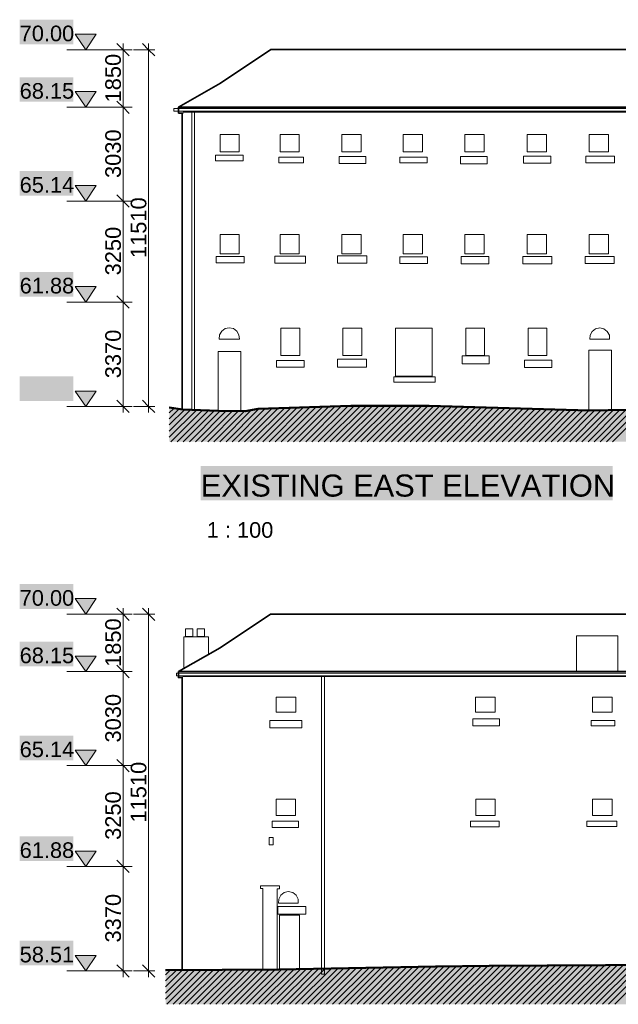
# Model space of a CAD drawing. Header units: metres. Extents: x 0 to 27.5, y 0 to 23.4.
# Tile 5 of 33: x 1.4 to 5.2, y 5 to 11.3. Entities that reach past the tile are written whole.
import ezdxf

# ---------------------------------------------------------------- set-up
doc = ezdxf.new("R2010")
doc.units = ezdxf.units.M
doc.layers.add('PDF_Geometry', color=7, linetype='Continuous')
doc.layers.add('PDF_Text', color=7, linetype='Continuous')
doc.layers.add('PDF_Solid Fills', color=7, linetype='Continuous', true_color=0xffffff)
doc.styles.add('PDF Arial', font='arial.ttf')

msp = doc.modelspace()

# ---------------------------------------------------------------- hatches: boundary and pattern name
at = {"layer": 'PDF_Solid Fills', "linetype": 'Continuous', "transparency": 33554559}
for color, points in [(7, [(1.8399, 11.1594), (1.8416, 11.1611), (1.7116, 11.1611), (1.7133, 11.1594), (1.7133, 11.1561), (1.7149, 11.1561), (1.7166, 11.1544), (1.7166, 11.1511), (1.7183, 11.1511), (1.7199, 11.1494), (1.7199, 11.1461), (1.7216, 11.1461), (1.7233, 11.1444), (1.7233, 11.1411), (1.7249, 11.1411), (1.7266, 11.1394), (1.7266, 11.1361), (1.7283, 11.1361), (1.7299, 11.1344), (1.7299, 11.1311), (1.7316, 11.1311), (1.7333, 11.1294), (1.7333, 11.1261), (1.7349, 11.1261), (1.7366, 11.1244), (1.7366, 11.1211), (1.7383, 11.1211), (1.7399, 11.1194), (1.7399, 11.1161), (1.7416, 11.1161), (1.7433, 11.1144), (1.7433, 11.1111), (1.7449, 11.1111), (1.7466, 11.1094), (1.7466, 11.1061), (1.7483, 11.1061), (1.7499, 11.1044), (1.7499, 11.1011), (1.7516, 11.1011), (1.7533, 11.0994), (1.7533, 11.0961), (1.7549, 11.0961), (1.7566, 11.0944), (1.7566, 11.0911), (1.7583, 11.0911), (1.7599, 11.0894), (1.7599, 11.0861), (1.7616, 11.0861), (1.7633, 11.0844), (1.7633, 11.0811), (1.7649, 11.0811), (1.7666, 11.0794), (1.7666, 11.0761), (1.7683, 11.0761), (1.7699, 11.0744), (1.7699, 11.0711), (1.7716, 11.0711), (1.7733, 11.0694), (1.7733, 11.0661), (1.7749, 11.0661), (1.7783, 11.0627), (1.7783, 11.0644), (1.7799, 11.0677), (1.7816, 11.0694), (1.7833, 11.0727), (1.7849, 11.0744), (1.7866, 11.0777), (1.7883, 11.0794), (1.7899, 11.0827), (1.7916, 11.0844), (1.7933, 11.0877), (1.7949, 11.0894), (1.7983, 11.0961), (1.7999, 11.0977), (1.8016, 11.1011), (1.8033, 11.1027), (1.8049, 11.1061), (1.8066, 11.1077), (1.8083, 11.1111), (1.8099, 11.1127), (1.8116, 11.1161), (1.8133, 11.1177), (1.8149, 11.1211), (1.8166, 11.1227), (1.8199, 11.1294), (1.8216, 11.1311), (1.8233, 11.1344), (1.8249, 11.1361), (1.8266, 11.1394), (1.8283, 11.1411), (1.8299, 11.1444), (1.8316, 11.1461), (1.8333, 11.1494), (1.8349, 11.1511), (1.8366, 11.1544), (1.8383, 11.1561)]), (7, [(1.8399, 10.7944), (1.8416, 10.7961), (1.7116, 10.7961), (1.7149, 10.7927), (1.7149, 10.7894), (1.7166, 10.7894), (1.7183, 10.7877), (1.7183, 10.7844), (1.7199, 10.7844), (1.7216, 10.7827), (1.7216, 10.7794), (1.7233, 10.7794), (1.7249, 10.7777), (1.7249, 10.7744), (1.7266, 10.7744), (1.7283, 10.7727), (1.7283, 10.7694), (1.7299, 10.7694), (1.7316, 10.7677), (1.7316, 10.7644), (1.7333, 10.7644), (1.7349, 10.7627), (1.7349, 10.7594), (1.7366, 10.7594), (1.7383, 10.7577), (1.7383, 10.7544), (1.7399, 10.7544), (1.7416, 10.7527), (1.7416, 10.7494), (1.7433, 10.7494), (1.7466, 10.7461), (1.7466, 10.7427), (1.7483, 10.7427), (1.7499, 10.7411), (1.7499, 10.7377), (1.7516, 10.7377), (1.7533, 10.7361), (1.7533, 10.7327), (1.7549, 10.7327), (1.7566, 10.7311), (1.7566, 10.7277), (1.7583, 10.7277), (1.7599, 10.7261), (1.7599, 10.7227), (1.7616, 10.7227), (1.7633, 10.7211), (1.7633, 10.7177), (1.7649, 10.7177), (1.7666, 10.7161), (1.7666, 10.7127), (1.7683, 10.7127), (1.7699, 10.7111), (1.7699, 10.7077), (1.7716, 10.7077), (1.7733, 10.7061), (1.7733, 10.7027), (1.7749, 10.7027), (1.7783, 10.6994), (1.7783, 10.7011), (1.7799, 10.7044), (1.7816, 10.7061), (1.7833, 10.7094), (1.7849, 10.7111), (1.7866, 10.7144), (1.7883, 10.7161), (1.7899, 10.7194), (1.7916, 10.7211), (1.7933, 10.7244), (1.7949, 10.7261), (1.7966, 10.7294), (1.7983, 10.7311), (1.7999, 10.7344), (1.8016, 10.7361), (1.8033, 10.7394), (1.8049, 10.7411), (1.8066, 10.7444), (1.8083, 10.7461), (1.8099, 10.7494), (1.8116, 10.7511), (1.8133, 10.7544), (1.8149, 10.7561), (1.8166, 10.7594), (1.8183, 10.7611), (1.8199, 10.7644), (1.8216, 10.7661), (1.8233, 10.7694), (1.8249, 10.7711), (1.8266, 10.7744), (1.8283, 10.7761), (1.8299, 10.7794), (1.8316, 10.7811), (1.8333, 10.7844), (1.8349, 10.7861), (1.8366, 10.7894), (1.8383, 10.7911)]), (7, [(1.8399, 10.1978), (1.8416, 10.1994), (1.7116, 10.1994), (1.7149, 10.1961), (1.7149, 10.1928), (1.7166, 10.1928), (1.7183, 10.1911), (1.7183, 10.1878), (1.7199, 10.1878), (1.7216, 10.1861), (1.7216, 10.1828), (1.7233, 10.1828), (1.7249, 10.1811), (1.7249, 10.1778), (1.7266, 10.1778), (1.7283, 10.1761), (1.7283, 10.1728), (1.7299, 10.1728), (1.7316, 10.1711), (1.7316, 10.1678), (1.7333, 10.1678), (1.7349, 10.1661), (1.7349, 10.1628), (1.7366, 10.1628), (1.7383, 10.1611), (1.7383, 10.1578), (1.7399, 10.1578), (1.7416, 10.1561), (1.7416, 10.1528), (1.7433, 10.1528), (1.7466, 10.1494), (1.7466, 10.1461), (1.7483, 10.1461), (1.7499, 10.1444), (1.7499, 10.1411), (1.7516, 10.1411), (1.7533, 10.1394), (1.7533, 10.1361), (1.7549, 10.1361), (1.7566, 10.1344), (1.7566, 10.1311), (1.7583, 10.1311), (1.7599, 10.1294), (1.7599, 10.1261), (1.7616, 10.1261), (1.7633, 10.1244), (1.7633, 10.1211), (1.7649, 10.1211), (1.7666, 10.1194), (1.7666, 10.1161), (1.7683, 10.1161), (1.7699, 10.1144), (1.7699, 10.1111), (1.7716, 10.1111), (1.7733, 10.1094), (1.7733, 10.1061), (1.7749, 10.1061), (1.7783, 10.1028), (1.7783, 10.1044), (1.7799, 10.1078), (1.7816, 10.1094), (1.7833, 10.1128), (1.7849, 10.1144), (1.7866, 10.1178), (1.7883, 10.1194), (1.7899, 10.1228), (1.7916, 10.1244), (1.7933, 10.1278), (1.7949, 10.1294), (1.7966, 10.1328), (1.7983, 10.1344), (1.7999, 10.1378), (1.8016, 10.1394), (1.8033, 10.1428), (1.8049, 10.1444), (1.8066, 10.1478), (1.8083, 10.1494), (1.8099, 10.1528), (1.8116, 10.1544), (1.8133, 10.1578), (1.8149, 10.1594), (1.8166, 10.1628), (1.8183, 10.1644), (1.8199, 10.1678), (1.8216, 10.1694), (1.8233, 10.1728), (1.8249, 10.1744), (1.8266, 10.1778), (1.8283, 10.1794), (1.8299, 10.1828), (1.8316, 10.1844), (1.8333, 10.1878), (1.8349, 10.1894), (1.8366, 10.1928), (1.8383, 10.1944)]), (7, [(1.8399, 9.5561), (1.8416, 9.5578), (1.7116, 9.5578), (1.7149, 9.5545), (1.7149, 9.5511), (1.7166, 9.5511), (1.7183, 9.5495), (1.7183, 9.5461), (1.7199, 9.5461), (1.7216, 9.5445), (1.7216, 9.5411), (1.7233, 9.5411), (1.7249, 9.5395), (1.7249, 9.5361), (1.7266, 9.5361), (1.7283, 9.5345), (1.7283, 9.5311), (1.7299, 9.5311), (1.7316, 9.5295), (1.7316, 9.5261), (1.7333, 9.5261), (1.7349, 9.5245), (1.7349, 9.5211), (1.7366, 9.5211), (1.7383, 9.5195), (1.7383, 9.5161), (1.7399, 9.5161), (1.7416, 9.5145), (1.7416, 9.5111), (1.7433, 9.5111), (1.7466, 9.5078), (1.7466, 9.5045), (1.7483, 9.5045), (1.7499, 9.5028), (1.7499, 9.4995), (1.7516, 9.4995), (1.7533, 9.4978), (1.7533, 9.4945), (1.7549, 9.4945), (1.7566, 9.4928), (1.7566, 9.4895), (1.7583, 9.4895), (1.7599, 9.4878), (1.7599, 9.4845), (1.7616, 9.4845), (1.7633, 9.4828), (1.7633, 9.4795), (1.7649, 9.4795), (1.7666, 9.4778), (1.7666, 9.4745), (1.7683, 9.4745), (1.7699, 9.4728), (1.7699, 9.4695), (1.7716, 9.4695), (1.7733, 9.4678), (1.7733, 9.4645), (1.7749, 9.4645), (1.7783, 9.4611), (1.7783, 9.4628), (1.7799, 9.4661), (1.7816, 9.4678), (1.7833, 9.4711), (1.7849, 9.4728), (1.7866, 9.4761), (1.7883, 9.4778), (1.7899, 9.4811), (1.7916, 9.4828), (1.7933, 9.4861), (1.7949, 9.4878), (1.7966, 9.4911), (1.7983, 9.4928), (1.7999, 9.4961), (1.8016, 9.4978), (1.8033, 9.5011), (1.8049, 9.5028), (1.8066, 9.5061), (1.8083, 9.5078), (1.8099, 9.5111), (1.8116, 9.5128), (1.8133, 9.5161), (1.8149, 9.5178), (1.8166, 9.5211), (1.8183, 9.5228), (1.8199, 9.5261), (1.8216, 9.5278), (1.8233, 9.5311), (1.8249, 9.5328), (1.8266, 9.5361), (1.8283, 9.5378), (1.8299, 9.5411), (1.8316, 9.5428), (1.8333, 9.5461), (1.8349, 9.5478), (1.8366, 9.5511), (1.8383, 9.5528)]), (7, [(1.8399, 8.8928), (1.8416, 8.8945), (1.7116, 8.8945), (1.7149, 8.8911), (1.7149, 8.8878), (1.7166, 8.8878), (1.7183, 8.8861), (1.7183, 8.8828), (1.7199, 8.8828), (1.7216, 8.8811), (1.7216, 8.8778), (1.7233, 8.8778), (1.7249, 8.8761), (1.7249, 8.8728), (1.7266, 8.8728), (1.7283, 8.8711), (1.7283, 8.8678), (1.7299, 8.8678), (1.7316, 8.8661), (1.7316, 8.8628), (1.7333, 8.8628), (1.7349, 8.8611), (1.7349, 8.8578), (1.7366, 8.8578), (1.7383, 8.8561), (1.7383, 8.8528), (1.7399, 8.8528), (1.7416, 8.8511), (1.7416, 8.8478), (1.7433, 8.8478), (1.7466, 8.8445), (1.7466, 8.8411), (1.7483, 8.8411), (1.7499, 8.8395), (1.7499, 8.8361), (1.7516, 8.8361), (1.7533, 8.8345), (1.7533, 8.8311), (1.7549, 8.8311), (1.7566, 8.8295), (1.7566, 8.8261), (1.7583, 8.8261), (1.7599, 8.8245), (1.7599, 8.8211), (1.7616, 8.8211), (1.7633, 8.8195), (1.7633, 8.8161), (1.7649, 8.8161), (1.7666, 8.8145), (1.7666, 8.8111), (1.7683, 8.8111), (1.7699, 8.8095), (1.7699, 8.8061), (1.7716, 8.8061), (1.7733, 8.8045), (1.7733, 8.8011), (1.7749, 8.8011), (1.7783, 8.7978), (1.7783, 8.7995), (1.7799, 8.8028), (1.7816, 8.8045), (1.7833, 8.8078), (1.7849, 8.8095), (1.7866, 8.8128), (1.7883, 8.8145), (1.7899, 8.8178), (1.7916, 8.8195), (1.7933, 8.8228), (1.7949, 8.8245), (1.7966, 8.8278), (1.7983, 8.8295), (1.7999, 8.8328), (1.8016, 8.8345), (1.8033, 8.8378), (1.8049, 8.8395), (1.8066, 8.8428), (1.8083, 8.8445), (1.8099, 8.8478), (1.8116, 8.8495), (1.8133, 8.8528), (1.8149, 8.8545), (1.8166, 8.8578), (1.8183, 8.8595), (1.8199, 8.8628), (1.8216, 8.8645), (1.8233, 8.8678), (1.8249, 8.8695), (1.8266, 8.8728), (1.8283, 8.8745), (1.8299, 8.8778), (1.8316, 8.8795), (1.8333, 8.8828), (1.8349, 8.8845), (1.8366, 8.8878), (1.8383, 8.8895)]), (256, [(7.768, 8.7961), (7.688, 8.7961), (7.668, 8.7861), (7.663, 8.7845), (7.643, 8.7745), (7.598, 8.7728), (7.598, 8.7745), (7.5564, 8.7762), (7.5164, 8.7778), (7.4747, 8.7795), (7.3897, 8.7845), (7.3597, 8.7861), (7.303, 8.7895), (7.273, 8.7911), (7.188, 8.7961), (7.158, 8.7978), (7.1014, 8.8011), (6.9647, 8.8011), (6.7481, 8.7978), (6.6414, 8.7961), (6.4247, 8.7928), (6.1314, 8.7895), (5.9831, 8.7878), (5.8364, 8.7861), (5.6881, 8.7845), (5.3381, 8.7795), (5.2481, 8.7778), (5.1565, 8.7762), (5.0665, 8.7745), (4.9198, 8.7728), (4.9198, 8.7745), (4.4665, 8.7878), (4.4115, 8.7895), (4.0148, 8.8011), (3.4115, 8.8011), (3.3632, 8.7995), (3.3132, 8.7978), (3.2649, 8.7961), (3.2149, 8.7945), (3.1182, 8.7911), (3.0682, 8.7895), (3.0199, 8.7878), (2.9699, 8.7861), (2.9215, 8.7845), (2.8715, 8.7828), (2.8632, 8.7811), (2.8532, 8.7795), (2.8449, 8.7778), (2.8349, 8.7762), (2.8266, 8.7745), (2.8166, 8.7728), (2.8082, 8.7712), (2.7982, 8.7695), (2.6199, 8.7678), (2.6199, 8.7695), (2.5832, 8.7712), (2.5066, 8.7745), (2.4699, 8.7762), (2.3932, 8.7795), (2.3699, 8.7828), (2.3566, 8.7845), (2.3449, 8.7861), (2.3316, 8.7878), (2.3199, 8.7895), (2.3066, 8.7895), (2.3066, 8.5728), (7.768, 8.5728)]), (7, [(1.8399, 7.5745), (1.8416, 7.5762), (1.7116, 7.5762), (1.7149, 7.5729), (1.7149, 7.5695), (1.7166, 7.5695), (1.7183, 7.5679), (1.7183, 7.5645), (1.7199, 7.5645), (1.7216, 7.5629), (1.7216, 7.5595), (1.7233, 7.5595), (1.7249, 7.5579), (1.7249, 7.5545), (1.7266, 7.5545), (1.7283, 7.5529), (1.7283, 7.5495), (1.7299, 7.5495), (1.7316, 7.5479), (1.7316, 7.5445), (1.7333, 7.5445), (1.7349, 7.5429), (1.7349, 7.5395), (1.7366, 7.5395), (1.7383, 7.5379), (1.7383, 7.5345), (1.7399, 7.5345), (1.7416, 7.5329), (1.7416, 7.5295), (1.7433, 7.5295), (1.7466, 7.5262), (1.7466, 7.5229), (1.7483, 7.5229), (1.7499, 7.5212), (1.7499, 7.5179), (1.7516, 7.5179), (1.7533, 7.5162), (1.7533, 7.5129), (1.7549, 7.5129), (1.7566, 7.5112), (1.7566, 7.5079), (1.7583, 7.5079), (1.7599, 7.5062), (1.7599, 7.5029), (1.7616, 7.5029), (1.7633, 7.5012), (1.7633, 7.4979), (1.7649, 7.4979), (1.7666, 7.4962), (1.7666, 7.4929), (1.7683, 7.4929), (1.7699, 7.4912), (1.7699, 7.4879), (1.7716, 7.4879), (1.7733, 7.4862), (1.7733, 7.4829), (1.7749, 7.4829), (1.7783, 7.4795), (1.7783, 7.4812), (1.7799, 7.4845), (1.7816, 7.4862), (1.7833, 7.4895), (1.7849, 7.4912), (1.7866, 7.4945), (1.7883, 7.4962), (1.7899, 7.4995), (1.7916, 7.5012), (1.7933, 7.5045), (1.7949, 7.5062), (1.7966, 7.5095), (1.7983, 7.5112), (1.7999, 7.5145), (1.8016, 7.5162), (1.8033, 7.5195), (1.8049, 7.5212), (1.8066, 7.5245), (1.8083, 7.5262), (1.8099, 7.5295), (1.8116, 7.5312), (1.8133, 7.5345), (1.8149, 7.5362), (1.8166, 7.5395), (1.8183, 7.5412), (1.8199, 7.5445), (1.8216, 7.5462), (1.8233, 7.5495), (1.8249, 7.5512), (1.8266, 7.5545), (1.8283, 7.5562), (1.8299, 7.5595), (1.8316, 7.5612), (1.8333, 7.5645), (1.8349, 7.5662), (1.8366, 7.5695), (1.8383, 7.5712)]), (7, [(1.8399, 7.2095), (1.8416, 7.2112), (1.7116, 7.2112), (1.7149, 7.2079), (1.7149, 7.2045), (1.7166, 7.2045), (1.7183, 7.2029), (1.7183, 7.1995), (1.7199, 7.1995), (1.7216, 7.1979), (1.7216, 7.1945), (1.7233, 7.1945), (1.7249, 7.1929), (1.7249, 7.1895), (1.7266, 7.1895), (1.7283, 7.1879), (1.7283, 7.1845), (1.7299, 7.1845), (1.7316, 7.1829), (1.7316, 7.1795), (1.7333, 7.1795), (1.7349, 7.1779), (1.7349, 7.1745), (1.7366, 7.1745), (1.7383, 7.1729), (1.7383, 7.1695), (1.7399, 7.1695), (1.7416, 7.1679), (1.7416, 7.1645), (1.7433, 7.1645), (1.7466, 7.1612), (1.7466, 7.1579), (1.7483, 7.1579), (1.7499, 7.1562), (1.7499, 7.1529), (1.7516, 7.1529), (1.7533, 7.1512), (1.7533, 7.1479), (1.7549, 7.1479), (1.7566, 7.1462), (1.7566, 7.1429), (1.7583, 7.1429), (1.7599, 7.1412), (1.7599, 7.1379), (1.7616, 7.1379), (1.7633, 7.1362), (1.7633, 7.1329), (1.7649, 7.1329), (1.7666, 7.1312), (1.7666, 7.1279), (1.7683, 7.1279), (1.7699, 7.1262), (1.7699, 7.1229), (1.7716, 7.1229), (1.7733, 7.1212), (1.7733, 7.1179), (1.7749, 7.1179), (1.7783, 7.1146), (1.7783, 7.1162), (1.7799, 7.1196), (1.7816, 7.1212), (1.7833, 7.1246), (1.7849, 7.1262), (1.7866, 7.1296), (1.7883, 7.1312), (1.7899, 7.1346), (1.7916, 7.1362), (1.7933, 7.1396), (1.7949, 7.1412), (1.7966, 7.1445), (1.7983, 7.1462), (1.7999, 7.1495), (1.8016, 7.1512), (1.8033, 7.1545), (1.8049, 7.1562), (1.8066, 7.1595), (1.8083, 7.1612), (1.8099, 7.1645), (1.8116, 7.1662), (1.8133, 7.1695), (1.8149, 7.1712), (1.8166, 7.1745), (1.8183, 7.1762), (1.8199, 7.1795), (1.8216, 7.1812), (1.8233, 7.1845), (1.8249, 7.1862), (1.8266, 7.1895), (1.8283, 7.1912), (1.8299, 7.1945), (1.8316, 7.1962), (1.8333, 7.1995), (1.8349, 7.2012), (1.8366, 7.2045), (1.8383, 7.2062)]), (7, [(1.8399, 6.6129), (1.8416, 6.6146), (1.7116, 6.6146), (1.7149, 6.6112), (1.7149, 6.6079), (1.7166, 6.6079), (1.7183, 6.6062), (1.7183, 6.6029), (1.7199, 6.6029), (1.7216, 6.6012), (1.7216, 6.5979), (1.7233, 6.5979), (1.7249, 6.5962), (1.7249, 6.5929), (1.7266, 6.5929), (1.7283, 6.5912), (1.7283, 6.5879), (1.7299, 6.5879), (1.7316, 6.5862), (1.7316, 6.5829), (1.7333, 6.5829), (1.7349, 6.5812), (1.7349, 6.5779), (1.7366, 6.5779), (1.7383, 6.5762), (1.7383, 6.5729), (1.7399, 6.5729), (1.7416, 6.5712), (1.7416, 6.5679), (1.7433, 6.5679), (1.7466, 6.5646), (1.7466, 6.5612), (1.7483, 6.5612), (1.7499, 6.5596), (1.7499, 6.5562), (1.7516, 6.5562), (1.7533, 6.5546), (1.7533, 6.5512), (1.7549, 6.5512), (1.7566, 6.5496), (1.7566, 6.5462), (1.7583, 6.5462), (1.7599, 6.5446), (1.7599, 6.5412), (1.7616, 6.5412), (1.7633, 6.5396), (1.7633, 6.5362), (1.7649, 6.5362), (1.7666, 6.5346), (1.7666, 6.5312), (1.7683, 6.5312), (1.7699, 6.5296), (1.7699, 6.5262), (1.7716, 6.5262), (1.7733, 6.5246), (1.7733, 6.5212), (1.7749, 6.5212), (1.7783, 6.5179), (1.7783, 6.5196), (1.7799, 6.5229), (1.7816, 6.5246), (1.7833, 6.5279), (1.7849, 6.5296), (1.7866, 6.5329), (1.7883, 6.5346), (1.7899, 6.5379), (1.7916, 6.5396), (1.7933, 6.5429), (1.7949, 6.5446), (1.7966, 6.5479), (1.7983, 6.5496), (1.7999, 6.5529), (1.8016, 6.5546), (1.8033, 6.5579), (1.8049, 6.5596), (1.8066, 6.5629), (1.8083, 6.5646), (1.8099, 6.5679), (1.8116, 6.5696), (1.8133, 6.5729), (1.8149, 6.5746), (1.8166, 6.5779), (1.8183, 6.5796), (1.8199, 6.5829), (1.8216, 6.5846), (1.8233, 6.5879), (1.8249, 6.5896), (1.8266, 6.5929), (1.8283, 6.5946), (1.8299, 6.5979), (1.8316, 6.5996), (1.8333, 6.6029), (1.8349, 6.6046), (1.8366, 6.6079), (1.8383, 6.6096)]), (7, [(1.8399, 5.9713), (1.8416, 5.9729), (1.7116, 5.9729), (1.7149, 5.9696), (1.7149, 5.9663), (1.7166, 5.9663), (1.7183, 5.9646), (1.7183, 5.9613), (1.7199, 5.9613), (1.7216, 5.9596), (1.7216, 5.9563), (1.7233, 5.9563), (1.7249, 5.9546), (1.7249, 5.9513), (1.7266, 5.9513), (1.7283, 5.9496), (1.7283, 5.9463), (1.7299, 5.9463), (1.7316, 5.9446), (1.7316, 5.9413), (1.7333, 5.9413), (1.7349, 5.9396), (1.7349, 5.9363), (1.7366, 5.9363), (1.7383, 5.9346), (1.7383, 5.9313), (1.7399, 5.9313), (1.7416, 5.9296), (1.7416, 5.9263), (1.7433, 5.9263), (1.7466, 5.9229), (1.7466, 5.9196), (1.7483, 5.9196), (1.7499, 5.9179), (1.7499, 5.9146), (1.7516, 5.9146), (1.7533, 5.9129), (1.7533, 5.9096), (1.7549, 5.9096), (1.7566, 5.9079), (1.7566, 5.9046), (1.7583, 5.9046), (1.7599, 5.9029), (1.7599, 5.8996), (1.7616, 5.8996), (1.7633, 5.8979), (1.7633, 5.8946), (1.7649, 5.8946), (1.7666, 5.8929), (1.7666, 5.8896), (1.7683, 5.8896), (1.7699, 5.8879), (1.7699, 5.8846), (1.7716, 5.8846), (1.7733, 5.8829), (1.7733, 5.8796), (1.7749, 5.8796), (1.7783, 5.8763), (1.7783, 5.8779), (1.7799, 5.8813), (1.7816, 5.8829), (1.7833, 5.8863), (1.7849, 5.8879), (1.7866, 5.8913), (1.7883, 5.8929), (1.7899, 5.8963), (1.7916, 5.8979), (1.7933, 5.9013), (1.7949, 5.9029), (1.7966, 5.9063), (1.7983, 5.9079), (1.7999, 5.9113), (1.8016, 5.9129), (1.8033, 5.9163), (1.8049, 5.9179), (1.8066, 5.9213), (1.8083, 5.9229), (1.8099, 5.9263), (1.8116, 5.9279), (1.8133, 5.9313), (1.8149, 5.9329), (1.8166, 5.9363), (1.8183, 5.9379), (1.8199, 5.9413), (1.8216, 5.9429), (1.8233, 5.9463), (1.8249, 5.9479), (1.8266, 5.9513), (1.8283, 5.9529), (1.8299, 5.9563), (1.8316, 5.9579), (1.8333, 5.9613), (1.8349, 5.9629), (1.8366, 5.9663), (1.8383, 5.9679)]), (7, [(1.8399, 5.308), (1.8416, 5.3096), (1.7116, 5.3096), (1.7149, 5.3063), (1.7149, 5.303), (1.7166, 5.303), (1.7183, 5.3013), (1.7183, 5.298), (1.7199, 5.298), (1.7216, 5.2963), (1.7216, 5.293), (1.7233, 5.293), (1.7249, 5.2913), (1.7249, 5.288), (1.7266, 5.288), (1.7283, 5.2863), (1.7283, 5.283), (1.7299, 5.283), (1.7316, 5.2813), (1.7316, 5.278), (1.7333, 5.278), (1.7349, 5.2763), (1.7349, 5.273), (1.7366, 5.273), (1.7383, 5.2713), (1.7383, 5.268), (1.7399, 5.268), (1.7416, 5.2663), (1.7416, 5.263), (1.7433, 5.263), (1.7466, 5.2596), (1.7466, 5.2563), (1.7483, 5.2563), (1.7499, 5.2546), (1.7499, 5.2513), (1.7516, 5.2513), (1.7533, 5.2496), (1.7533, 5.2463), (1.7549, 5.2463), (1.7566, 5.2446), (1.7566, 5.2413), (1.7583, 5.2413), (1.7599, 5.2396), (1.7599, 5.2363), (1.7616, 5.2363), (1.7633, 5.2346), (1.7633, 5.2313), (1.7649, 5.2313), (1.7666, 5.2296), (1.7666, 5.2263), (1.7683, 5.2263), (1.7699, 5.2246), (1.7699, 5.2213), (1.7716, 5.2213), (1.7733, 5.2196), (1.7733, 5.2163), (1.7749, 5.2163), (1.7783, 5.213), (1.7783, 5.2146), (1.7799, 5.218), (1.7816, 5.2196), (1.7833, 5.223), (1.7849, 5.2246), (1.7866, 5.228), (1.7883, 5.2296), (1.7899, 5.233), (1.7916, 5.2346), (1.7933, 5.238), (1.7949, 5.2396), (1.7966, 5.243), (1.7983, 5.2446), (1.7999, 5.248), (1.8016, 5.2496), (1.8033, 5.253), (1.8049, 5.2546), (1.8066, 5.258), (1.8083, 5.2596), (1.8099, 5.263), (1.8116, 5.2646), (1.8133, 5.268), (1.8149, 5.2696), (1.8166, 5.273), (1.8183, 5.2746), (1.8199, 5.278), (1.8216, 5.2796), (1.8233, 5.283), (1.8249, 5.2846), (1.8266, 5.288), (1.8283, 5.2896), (1.8299, 5.293), (1.8316, 5.2946), (1.8333, 5.298), (1.8349, 5.2996), (1.8366, 5.303), (1.8383, 5.3046)]), (256, [(3.0032, 5.223), (2.2832, 5.218), (2.2832, 4.9996), (7.7614, 4.9996), (7.7614, 5.2146), (7.7047, 5.2163), (7.4714, 5.223), (6.4214, 5.2396), (6.3147, 5.2413), (6.1714, 5.243), (5.5914, 5.2496), (5.0781, 5.2496), (4.7098, 5.248), (4.3398, 5.2463), (4.1132, 5.243), (3.9982, 5.2413), (3.7282, 5.2363), (3.6365, 5.2346), (3.3665, 5.2296), (3.2749, 5.228), (3.0949, 5.2246)])]:
    msp.add_hatch(color=color, dxfattribs=at).paths.add_polyline_path(points)

# ---------------------------------------------------------------- linework, layer by layer
at = {"layer": 'PDF_Geometry', "linetype": 'Continuous', "lineweight": 9}
for points in [[(1.7766, 11.0611), (1.7099, 11.1611), (1.8416, 11.1611), (1.7766, 11.0611), (1.8566, 11.0611)], [(2.0133, 8.7578), (2.0133, 9.4595), (2.0133, 10.1011), (2.0133, 10.6977), (2.0133, 11.1011)], [(2.1749, 8.7578), (2.1749, 11.1011)], [(1.6566, 11.0611), (1.8933, 11.0611)], [(1.8849, 11.0611), (1.9633, 11.0611)], [(1.9183, 11.0611), (2.0133, 11.0611), (2.0516, 11.0611)], [(1.9916, 11.0611), (2.0716, 11.0611)], [(2.0799, 11.0611), (2.1749, 11.0611), (2.2149, 11.0611)], [(1.7766, 10.6977), (1.7099, 10.7961), (1.8416, 10.7961), (1.7766, 10.6977), (1.8566, 10.6977)], [(1.6566, 10.6977), (1.8933, 10.6977)], [(1.8849, 10.6977), (1.9633, 10.6977)], [(1.9183, 10.6977), (2.0133, 10.6977), (2.0516, 10.6977)], [(1.9916, 10.6977), (2.0716, 10.6977)], [(2.4499, 10.6727), (2.4499, 8.7762), (2.4682, 8.7762), (2.4682, 10.6727)], [(1.7766, 10.1011), (1.7099, 10.1994), (1.8416, 10.1994), (1.7766, 10.1011), (1.8566, 10.1011)], [(1.6566, 10.1011), (1.8933, 10.1011)], [(1.8849, 10.1011), (1.9633, 10.1011)], [(1.9183, 10.1011), (2.0133, 10.1011), (2.0516, 10.1011)], [(1.9916, 10.1011), (2.0716, 10.1011)], [(1.7766, 9.4595), (1.7099, 9.5578), (1.8416, 9.5578), (1.7766, 9.4595), (1.8566, 9.4595)], [(1.6566, 9.4595), (1.8933, 9.4595)], [(1.8849, 9.4595), (1.9633, 9.4595)], [(1.9183, 9.4595), (2.0133, 9.4595), (2.0516, 9.4595)], [(1.9916, 9.4595), (2.0716, 9.4595)], [(1.7766, 8.7961), (1.7099, 8.8945), (1.8416, 8.8945), (1.7766, 8.7961), (1.8566, 8.7961)], [(1.6566, 8.7961), (1.8933, 8.7961)], [(1.8849, 8.7961), (1.9633, 8.7961)], [(1.9183, 8.7961), (2.0133, 8.7961), (2.0516, 8.7961)], [(1.9916, 8.7961), (2.0716, 8.7961)], [(2.0799, 8.7961), (2.1749, 8.7961), (2.2149, 8.7961)], [(2.3066, 8.7895), (2.3932, 8.7778), (2.6199, 8.7678), (2.7882, 8.7662), (2.8715, 8.7811), (3.4599, 8.8011), (3.9582, 8.8011), (4.9748, 8.7712), (5.3381, 8.7778), (5.6881, 8.7828), (6.4247, 8.7911), (7.0714, 8.8011), (7.4747, 8.7778), (7.638, 8.7712), (7.6914, 8.7961), (7.768, 8.7961)], [(1.7766, 7.4779), (1.7099, 7.5762), (1.8416, 7.5762), (1.7766, 7.4779), (1.8566, 7.4779)], [(2.0133, 5.173), (2.0133, 5.8746), (2.0133, 6.5162), (2.0133, 7.1129), (2.0133, 7.5162)], [(2.1749, 5.173), (2.1749, 7.5162)], [(1.6566, 7.4779), (1.8933, 7.4779)], [(1.8849, 7.4779), (1.9633, 7.4779)], [(1.9183, 7.4779), (2.0133, 7.4779), (2.0516, 7.4779)], [(1.9916, 7.4779), (2.0716, 7.4779)], [(2.0799, 7.4779), (2.1749, 7.4779), (2.2149, 7.4779)], [(2.3999, 7.1329), (2.3999, 7.3329), (2.5566, 7.3329), (2.5566, 7.2212)], [(1.7766, 7.1129), (1.7099, 7.2112), (1.8416, 7.2112), (1.7766, 7.1129), (1.8566, 7.1129)], [(1.6566, 7.1129), (1.8933, 7.1129)], [(1.8849, 7.1129), (1.9633, 7.1129)], [(1.9183, 7.1129), (2.0133, 7.1129), (2.0516, 7.1129)], [(1.9916, 7.1129), (2.0716, 7.1129)], [(3.2732, 7.0862), (3.2732, 5.1913), (3.2932, 5.1913), (3.2932, 7.0862)], [(1.7766, 6.5162), (1.7099, 6.6146), (1.8416, 6.6146), (1.7766, 6.5162), (1.8566, 6.5162)], [(1.6566, 6.5162), (1.8933, 6.5162)], [(1.8849, 6.5162), (1.9633, 6.5162)], [(1.9183, 6.5162), (2.0133, 6.5162), (2.0516, 6.5162)], [(1.9916, 6.5162), (2.0716, 6.5162)], [(1.7766, 5.8746), (1.7099, 5.9729), (1.8416, 5.9729), (1.7766, 5.8746), (1.8566, 5.8746)], [(1.6566, 5.8746), (1.8933, 5.8746)], [(1.8849, 5.8746), (1.9633, 5.8746)], [(1.9183, 5.8746), (2.0133, 5.8746), (2.0516, 5.8746)], [(1.9916, 5.8746), (2.0716, 5.8746)], [(2.9915, 5.2213), (2.9915, 5.7329), (3.0065, 5.7329), (3.0065, 5.7513), (2.8865, 5.7513), (2.8865, 5.7346), (2.9015, 5.7346), (2.9015, 5.2213)], [(1.7766, 5.2113), (1.7099, 5.3096), (1.8416, 5.3096), (1.7766, 5.2113), (1.8566, 5.2113)], [(1.6566, 5.2113), (1.8933, 5.2113)], [(1.8849, 5.2113), (1.9633, 5.2113)], [(1.9183, 5.2113), (2.0133, 5.2113), (2.0516, 5.2113)], [(1.9916, 5.2113), (2.0716, 5.2113)], [(2.0799, 5.2113), (2.1749, 5.2113), (2.2149, 5.2113)], [(2.2832, 5.2163), (3.0032, 5.2213), (3.9982, 5.2396), (4.3398, 5.2446), (5.4464, 5.2496), (6.3147, 5.2396), (7.4714, 5.2213), (7.7614, 5.213)]]:
    msp.add_lwpolyline(points, dxfattribs=at)
for points in [[(1.8416, 11.1611), (1.7099, 11.1611), (1.7766, 11.0611)], [(1.8416, 10.7961), (1.7099, 10.7961), (1.7766, 10.6977)], [(7.7447, 10.6727), (2.3349, 10.6727), (2.3349, 10.6894), (7.7447, 10.6894)], [(2.6299, 10.5227), (2.7516, 10.5227), (2.7516, 10.4144), (2.6299, 10.4144)], [(3.0115, 10.5227), (3.1332, 10.5227), (3.1332, 10.4144), (3.0115, 10.4144)], [(3.4032, 10.5227), (3.5265, 10.5227), (3.5265, 10.4144), (3.4032, 10.4144)], [(3.7932, 10.5227), (3.9165, 10.5227), (3.9165, 10.4144), (3.7932, 10.4144)], [(4.1848, 10.5227), (4.3082, 10.5227), (4.3082, 10.4144), (4.1848, 10.4144)], [(4.5798, 10.5227), (4.7031, 10.5227), (4.7031, 10.4144), (4.5798, 10.4144)], [(4.9748, 10.5227), (5.0981, 10.5227), (5.0981, 10.4144), (4.9748, 10.4144)], [(2.6016, 10.3561), (2.7766, 10.3561), (2.7766, 10.3928), (2.6016, 10.3928)], [(3.3865, 10.3394), (3.5549, 10.3394), (3.5549, 10.3844), (3.3865, 10.3844)], [(4.3265, 10.3378), (4.1565, 10.3378), (4.1565, 10.3844), (4.3265, 10.3844)], [(4.7315, 10.3411), (4.5581, 10.3411), (4.5581, 10.3861), (4.7315, 10.3861)], [(4.9531, 10.3444), (5.1348, 10.3444), (5.1348, 10.3861), (4.9531, 10.3861)], [(3.0032, 10.3444), (3.1599, 10.3444), (3.1599, 10.3794), (3.0032, 10.3794)], [(3.7715, 10.3428), (3.9448, 10.3428), (3.9448, 10.3794), (3.7715, 10.3794)], [(1.8416, 10.1994), (1.7099, 10.1994), (1.7766, 10.1011)], [(2.6299, 9.8894), (2.6299, 9.7661), (2.7516, 9.7661), (2.7516, 9.8894)], [(3.0115, 9.8894), (3.0115, 9.7661), (3.1332, 9.7661), (3.1332, 9.8894)], [(3.4032, 9.8894), (3.4032, 9.7661), (3.5265, 9.7661), (3.5265, 9.8894)], [(3.7932, 9.8894), (3.7932, 9.7661), (3.9165, 9.7661), (3.9165, 9.8894)], [(4.1848, 9.8894), (4.1848, 9.7661), (4.3082, 9.7661), (4.3082, 9.8894)], [(4.5798, 9.8894), (4.5798, 9.7661), (4.7031, 9.7661), (4.7031, 9.8894)], [(4.9748, 9.8894), (4.9748, 9.7661), (5.0981, 9.7661), (5.0981, 9.8894)], [(2.7832, 9.7478), (2.6049, 9.7478), (2.6049, 9.7078), (2.7832, 9.7078)], [(3.1715, 9.7511), (2.9782, 9.7511), (2.9782, 9.7061), (3.1715, 9.7061)], [(3.5615, 9.7528), (3.3765, 9.7528), (3.3765, 9.7061), (3.5615, 9.7061)], [(3.9482, 9.7461), (3.7715, 9.7461), (3.7715, 9.7044), (3.9482, 9.7044)], [(4.3382, 9.7494), (4.1615, 9.7494), (4.1615, 9.7028), (4.3382, 9.7028)], [(4.7365, 9.7478), (4.5531, 9.7478), (4.5531, 9.7028), (4.7365, 9.7028)], [(5.1331, 9.7478), (4.9498, 9.7478), (4.9498, 9.7044), (5.1331, 9.7044)], [(1.8416, 9.5578), (1.7099, 9.5578), (1.7766, 9.4595)], [(2.6232, 9.2245), (2.7532, 9.2245), (2.7499, 9.2511), (2.7366, 9.2745), (2.7149, 9.2911), (2.6882, 9.2961), (2.6616, 9.2911), (2.6399, 9.2745), (2.6266, 9.2511)], [(3.1365, 9.2928), (3.0165, 9.2928), (3.0165, 9.1211), (3.1365, 9.1211)], [(3.5299, 9.2928), (3.4099, 9.2928), (3.4099, 9.1211), (3.5299, 9.1211)], [(3.7448, 8.9878), (3.9782, 8.9878), (3.9782, 9.2928), (3.7448, 9.2928)], [(4.3098, 9.2928), (4.1915, 9.2928), (4.1915, 9.1211), (4.3098, 9.1211)], [(4.7048, 9.2928), (4.5865, 9.2928), (4.5865, 9.1211), (4.7048, 9.1211)], [(5.1048, 9.2228), (5.1031, 9.2495), (5.0898, 9.2728), (5.0681, 9.2895), (5.0415, 9.2961), (5.0148, 9.2895), (4.9931, 9.2728), (4.9815, 9.2495), (4.9798, 9.2228)], [(2.7616, 9.1461), (2.6166, 9.1461), (2.6166, 8.7695), (2.7616, 8.7695)], [(4.9715, 9.1545), (5.1165, 9.1545), (5.1165, 8.7745), (4.9715, 8.7745)], [(3.1632, 9.0878), (2.9882, 9.0878), (2.9882, 9.0461), (3.1632, 9.0461)], [(3.5599, 9.0978), (3.3749, 9.0978), (3.3749, 9.0461), (3.5599, 9.0461)], [(4.3398, 9.1178), (4.1682, 9.1178), (4.1682, 9.0661), (4.3398, 9.0661)], [(4.7365, 9.0445), (4.5631, 9.0445), (4.5631, 9.0895), (4.7365, 9.0895)], [(3.9965, 8.9511), (3.7332, 8.9511), (3.7332, 8.9845), (3.9965, 8.9845)], [(1.8416, 8.8945), (1.7099, 8.8945), (1.7766, 8.7961)], [(1.8416, 7.5762), (1.7099, 7.5762), (1.7766, 7.4779)], [(2.4099, 7.3845), (2.4099, 7.3362), (2.4566, 7.3362), (2.4566, 7.3845)], [(2.4832, 7.3845), (2.4832, 7.3362), (2.5299, 7.3362), (2.5299, 7.3845)], [(4.8931, 7.3395), (5.1565, 7.3395), (5.1565, 7.1146), (4.8931, 7.1146)], [(1.8416, 7.2112), (1.7099, 7.2112), (1.7766, 7.1129)], [(7.7614, 7.0862), (2.3532, 7.0862), (2.3532, 7.1029), (7.7614, 7.1029)], [(2.9865, 6.9512), (3.1115, 6.9512), (3.1115, 6.8546), (2.9865, 6.8546)], [(4.2515, 6.9512), (4.3765, 6.9512), (4.3765, 6.8546), (4.2515, 6.8546)], [(4.9965, 6.9512), (5.1215, 6.9512), (5.1215, 6.8546), (4.9965, 6.8546)], [(2.9449, 6.8012), (3.1499, 6.8012), (3.1499, 6.7562), (2.9449, 6.7562)], [(4.2348, 6.8129), (4.4048, 6.8129), (4.4048, 6.7679), (4.2348, 6.7679)], [(4.9865, 6.8012), (5.1381, 6.8012), (5.1381, 6.7679), (4.9865, 6.7679)], [(1.8416, 6.6146), (1.7099, 6.6146), (1.7766, 6.5162)], [(2.9865, 6.3029), (3.1099, 6.3029), (3.1099, 6.1979), (2.9865, 6.1979)], [(4.2548, 6.3029), (4.3782, 6.3029), (4.3782, 6.1979), (4.2548, 6.1979)], [(4.9965, 6.3029), (5.1215, 6.3029), (5.1215, 6.1979), (4.9965, 6.1979)], [(2.9615, 6.1629), (3.1282, 6.1629), (3.1282, 6.1229), (2.9615, 6.1229)], [(4.2198, 6.1629), (4.4032, 6.1629), (4.4032, 6.1263), (4.2198, 6.1263)], [(5.1498, 6.1629), (4.9598, 6.1629), (4.9598, 6.1279), (5.1498, 6.1279)], [(2.9415, 6.0596), (2.9665, 6.0596), (2.9665, 6.0129), (2.9415, 6.0129)], [(1.8416, 5.9729), (1.7099, 5.9729), (1.7766, 5.8746)], [(3.1265, 5.6413), (3.1249, 5.6679), (3.1132, 5.6929), (3.0915, 5.7096), (3.0632, 5.7163), (3.0365, 5.7096), (3.0149, 5.6929), (3.0032, 5.6679), (3.0015, 5.6413)], [(3.1749, 5.5713), (2.9965, 5.5713), (2.9965, 5.6213), (3.1749, 5.6213)], [(3.0065, 5.5663), (3.1349, 5.5663), (3.1349, 5.223), (3.0065, 5.223)], [(1.8416, 5.3096), (1.7099, 5.3096), (1.7766, 5.2113)]]:
    msp.add_lwpolyline(points, close=True, dxfattribs=at)
at = {"layer": 'PDF_Geometry', "linetype": 'Continuous', "lineweight": 35}
for points in [[(1.9733, 11.1011), (2.0133, 11.0611), (2.0516, 11.0227)], [(2.1366, 11.1011), (2.1749, 11.0611), (2.2149, 11.0227)], [(2.3949, 10.6594), (2.3666, 10.6594), (2.3666, 10.6977), (2.6316, 10.8494), (2.9515, 11.0627), (7.1264, 11.0627), (7.7247, 10.7011), (7.7247, 10.6677), (2.3949, 10.6677)], [(1.9733, 10.7361), (2.0133, 10.6977), (2.0516, 10.6577)], [(2.3666, 10.6977), (7.7247, 10.6977)], [(2.3899, 8.7778), (2.3899, 10.6594)], [(1.9733, 10.1394), (2.0133, 10.1011), (2.0516, 10.0611)], [(1.9733, 9.4995), (2.0133, 9.4595), (2.0516, 9.4211)], [(1.9733, 8.8361), (2.0133, 8.7961), (2.0516, 8.7578)], [(2.1366, 8.8361), (2.1749, 8.7961), (2.2149, 8.7578)], [(1.9733, 7.5162), (2.0133, 7.4779), (2.0516, 7.4379)], [(2.1366, 7.5162), (2.1749, 7.4779), (2.2149, 7.4379)], [(2.3932, 7.0746), (2.3649, 7.0746), (2.3649, 7.1129), (2.6299, 7.2645), (2.9499, 7.4779), (7.1264, 7.4779), (7.723, 7.1162), (7.723, 7.0829), (2.3932, 7.0829)], [(1.9733, 7.1529), (2.0133, 7.1129), (2.0516, 7.0729)], [(2.3649, 7.1129), (7.723, 7.1129)], [(2.3899, 5.218), (2.3899, 7.0762)], [(1.9733, 6.5546), (2.0133, 6.5162), (2.0516, 6.4762)], [(1.9733, 5.9146), (2.0133, 5.8746), (2.0516, 5.8363)], [(1.9733, 5.2513), (2.0133, 5.2113), (2.0516, 5.173)], [(2.1366, 5.2513), (2.1749, 5.2113), (2.2149, 5.173)]]:
    msp.add_lwpolyline(points, dxfattribs=at)
at = {"layer": 'PDF_Geometry', "linetype": 'Continuous', "lineweight": 50}
for points in [[(7.768, 8.7961), (7.6914, 8.7961), (7.638, 8.7712), (7.4747, 8.7778), (7.0714, 8.8011), (6.4247, 8.7911), (5.6881, 8.7828), (5.3381, 8.7778), (4.9748, 8.7712), (3.9582, 8.8011), (3.4599, 8.8011), (2.8715, 8.7811), (2.7882, 8.7662), (2.6199, 8.7678), (2.3932, 8.7778), (2.3066, 8.7895)], [(7.7614, 5.213), (7.4714, 5.2213), (6.3147, 5.2396), (5.4464, 5.2496), (4.3398, 5.2446), (3.9982, 5.2396), (3.0032, 5.2213), (2.2832, 5.2163)]]:
    msp.add_lwpolyline(points, dxfattribs=at)
at = {"layer": 'PDF_Geometry', "color": 8, "linetype": 'Continuous', "lineweight": 9, "true_color": 0x808080}
for points in [[(2.3066, 8.7562), (2.3349, 8.7845)], [(2.3066, 8.7178), (2.3699, 8.7811)], [(2.3066, 8.6795), (2.4049, 8.7762)], [(2.3066, 8.6395), (2.4416, 8.7745)], [(2.3066, 8.6012), (2.4799, 8.7728)], [(2.3166, 8.5728), (2.5166, 8.7712)], [(2.3566, 8.5728), (2.5532, 8.7695)], [(2.3949, 8.5728), (2.5916, 8.7678)], [(2.4349, 8.5728), (2.6299, 8.7678)], [(2.4732, 8.5728), (2.6682, 8.7678)], [(2.5116, 8.5728), (2.7066, 8.7662)], [(2.5516, 8.5728), (2.7449, 8.7662)], [(2.5899, 8.5728), (2.7849, 8.7662)], [(2.6282, 8.5728), (2.8299, 8.7745)], [(2.6682, 8.5728), (2.8765, 8.7811)], [(2.7066, 8.5728), (2.9165, 8.7828)], [(2.7466, 8.5728), (2.9582, 8.7845)], [(2.7849, 8.5728), (2.9982, 8.7861)], [(2.8232, 8.5728), (3.0382, 8.7861)], [(2.8632, 8.5728), (3.0782, 8.7878)], [(2.9015, 8.5728), (3.1199, 8.7895)], [(2.9415, 8.5728), (3.1599, 8.7911)], [(2.9799, 8.5728), (3.1999, 8.7928)], [(3.0182, 8.5728), (3.2399, 8.7945)], [(3.0582, 8.5728), (3.2815, 8.7961)], [(3.0965, 8.5728), (3.3215, 8.7961)], [(3.1349, 8.5728), (3.3615, 8.7978)], [(3.1749, 8.5728), (3.4015, 8.7995)], [(3.2132, 8.5728), (3.4432, 8.8011)], [(3.2532, 8.5728), (3.4815, 8.8011)], [(3.2915, 8.5728), (3.5215, 8.8011)], [(3.3299, 8.5728), (3.5599, 8.8011)], [(3.3699, 8.5728), (3.5982, 8.8011)], [(3.4082, 8.5728), (3.6382, 8.8011)], [(3.4482, 8.5728), (3.6765, 8.8011)], [(3.4865, 8.5728), (3.7165, 8.8011)], [(3.5249, 8.5728), (3.7548, 8.8011)], [(3.5649, 8.5728), (3.7932, 8.8011)], [(3.6032, 8.5728), (3.8332, 8.8011)], [(3.6432, 8.5728), (3.8715, 8.8011)], [(3.6815, 8.5728), (3.9115, 8.8011)], [(3.7198, 8.5728), (3.9498, 8.8011)], [(3.7598, 8.5728), (3.9882, 8.8011)], [(3.7982, 8.5728), (4.0265, 8.7995)], [(3.8365, 8.5728), (4.0632, 8.7978)], [(3.8765, 8.5728), (4.1015, 8.7978)], [(3.9148, 8.5728), (4.1398, 8.7961)], [(3.9548, 8.5728), (4.1765, 8.7945)], [(3.9932, 8.5728), (4.2148, 8.7945)], [(4.0315, 8.5728), (4.2532, 8.7928)], [(4.0715, 8.5728), (4.2915, 8.7911)], [(4.1098, 8.5728), (4.3282, 8.7911)], [(4.1498, 8.5728), (4.3665, 8.7895)], [(4.1882, 8.5728), (4.4048, 8.7878)], [(4.2265, 8.5728), (4.4415, 8.7878)], [(4.2665, 8.5728), (4.4798, 8.7861)], [(4.3048, 8.5728), (4.5181, 8.7845)], [(4.3432, 8.5728), (4.5548, 8.7845)], [(4.3832, 8.5728), (4.5931, 8.7828)], [(4.4215, 8.5728), (4.6315, 8.7811)], [(4.4615, 8.5728), (4.6698, 8.7811)], [(4.4998, 8.5728), (4.7065, 8.7795)], [(4.5381, 8.5728), (4.7448, 8.7778)], [(4.5781, 8.5728), (4.7831, 8.7778)], [(4.6165, 8.5728), (4.8198, 8.7762)], [(4.6565, 8.5728), (4.8581, 8.7745)], [(4.6948, 8.5728), (4.8965, 8.7745)], [(4.7331, 8.5728), (4.9348, 8.7728)], [(4.7731, 8.5728), (4.9715, 8.7712)], [(4.8115, 8.5728), (5.0115, 8.7728)], [(4.8515, 8.5728), (5.0515, 8.7728)], [(4.8898, 8.5728), (5.0915, 8.7728)], [(4.9281, 8.5728), (5.1298, 8.7745)], [(4.9681, 8.5728), (5.1698, 8.7745)], [(5.0065, 8.5728), (5.2098, 8.7762)], [(5.0448, 8.5728), (5.2498, 8.7762)], [(5.0848, 8.5728), (5.2898, 8.7762)], [(5.1231, 8.5728), (5.3281, 8.7778)], [(2.2832, 5.1096), (2.3916, 5.218)], [(2.2832, 5.0696), (2.4316, 5.218)], [(2.2832, 5.0313), (2.4699, 5.218)], [(2.2832, 5.1863), (2.3132, 5.2163)], [(2.2832, 5.148), (2.3532, 5.2163)], [(2.2916, 4.9996), (2.5099, 5.218)], [(2.3316, 4.9996), (2.5499, 5.218)], [(2.3699, 4.9996), (2.5882, 5.218)], [(2.4082, 4.9996), (2.6282, 5.2196)], [(2.4482, 4.9996), (2.6666, 5.2196)], [(2.4866, 4.9996), (2.7066, 5.2196)], [(2.5266, 4.9996), (2.7449, 5.2196)], [(2.5649, 4.9996), (2.7849, 5.2196)], [(2.6032, 4.9996), (2.8232, 5.2196)], [(2.6432, 4.9996), (2.8632, 5.2196)], [(2.6816, 4.9996), (2.9015, 5.2213)], [(2.7216, 4.9996), (2.9415, 5.2213)], [(2.7599, 4.9996), (2.9799, 5.2213)], [(2.7982, 4.9996), (3.0199, 5.2213)], [(2.8382, 4.9996), (3.0599, 5.223)], [(2.8765, 4.9996), (3.0999, 5.223)], [(2.9149, 4.9996), (3.1399, 5.223)], [(2.9549, 4.9996), (3.1782, 5.2246)], [(2.9932, 4.9996), (3.2182, 5.2246)], [(3.0332, 4.9996), (3.2582, 5.2263)], [(3.0715, 4.9996), (3.2982, 5.2263)], [(3.1099, 4.9996), (3.3382, 5.228)], [(3.1499, 4.9996), (3.3782, 5.228)], [(3.1882, 4.9996), (3.4165, 5.2296)], [(3.2282, 4.9996), (3.4565, 5.2296)], [(3.2665, 4.9996), (3.4965, 5.2313)], [(3.3049, 4.9996), (3.5365, 5.2313)], [(3.3449, 4.9996), (3.5765, 5.2313)], [(3.3832, 4.9996), (3.6165, 5.233)], [(3.4215, 4.9996), (3.6549, 5.233)], [(3.4615, 4.9996), (3.6948, 5.2346)], [(3.4999, 4.9996), (3.7348, 5.2346)], [(3.5399, 4.9996), (3.7748, 5.2363)], [(3.5782, 4.9996), (3.8148, 5.2363)], [(3.6165, 4.9996), (3.8548, 5.238)], [(3.6565, 4.9996), (3.8932, 5.238)], [(3.6948, 4.9996), (3.9332, 5.238)], [(3.7348, 4.9996), (3.9732, 5.2396)], [(3.7732, 4.9996), (4.0132, 5.2396)], [(3.8115, 4.9996), (4.0532, 5.2413)], [(3.8515, 4.9996), (4.0915, 5.2413)], [(3.8898, 4.9996), (4.1315, 5.2413)], [(3.9298, 4.9996), (4.1715, 5.243)], [(3.9682, 4.9996), (4.2115, 5.243)], [(4.0065, 4.9996), (4.2498, 5.243)], [(4.0465, 4.9996), (4.2898, 5.2446)], [(4.0848, 4.9996), (4.3298, 5.2446)], [(4.1232, 4.9996), (4.3682, 5.2446)], [(4.1632, 4.9996), (4.4082, 5.2446)], [(4.2015, 4.9996), (4.4465, 5.2446)], [(4.2415, 4.9996), (4.4865, 5.2446)], [(4.2798, 4.9996), (4.5248, 5.2446)], [(4.3182, 4.9996), (4.5648, 5.2463)], [(4.3582, 4.9996), (4.6031, 5.2463)], [(4.3965, 4.9996), (4.6431, 5.2463)], [(4.4365, 4.9996), (4.6815, 5.2463)], [(4.4748, 4.9996), (4.7215, 5.2463)], [(4.5131, 4.9996), (4.7598, 5.2463)], [(4.5531, 4.9996), (4.7998, 5.2463)], [(4.5915, 4.9996), (4.8381, 5.2463)], [(4.6298, 4.9996), (4.8781, 5.2463)], [(4.6698, 4.9996), (4.9165, 5.248)], [(4.7081, 4.9996), (4.9565, 5.248)], [(4.7481, 4.9996), (4.9948, 5.248)], [(4.7865, 4.9996), (5.0348, 5.248)], [(4.8248, 4.9996), (5.0731, 5.248)], [(4.8648, 4.9996), (5.1131, 5.248)], [(4.9031, 4.9996), (5.1515, 5.248)], [(4.9431, 4.9996), (5.1898, 5.248)], [(4.9815, 4.9996), (5.2298, 5.248)], [(5.0198, 4.9996), (5.2681, 5.248)], [(5.0598, 4.9996), (5.3081, 5.2496)], [(5.0981, 4.9996), (5.3464, 5.2496)], [(5.1381, 4.9996), (5.3864, 5.2496)]]:
    msp.add_lwpolyline(points, dxfattribs=at)
at = {"layer": 'PDF_Solid Fills', "linetype": 'Continuous', "lineweight": 9, "transparency": 33554559}
for points in [[(1.3566, 11.2527), (1.3566, 11.0961), (1.6983, 11.2527), (1.6983, 11.0961)], [(1.3566, 10.8877), (1.3566, 10.7311), (1.6983, 10.8877), (1.6983, 10.7311)], [(1.3566, 10.2911), (1.3566, 10.1344), (1.6983, 10.2911), (1.6983, 10.1344)], [(1.3566, 9.6511), (1.3566, 9.4945), (1.6983, 9.6511), (1.6983, 9.4945)], [(1.3566, 8.9878), (1.3566, 8.8311), (1.6983, 8.9878), (1.6983, 8.8311)], [(2.5066, 8.4178), (2.5066, 8.2012), (5.1248, 8.4178), (5.1248, 8.2012)], [(1.3566, 7.6679), (1.3566, 7.5112), (1.6983, 7.6679), (1.6983, 7.5112)], [(1.3566, 7.3029), (1.3566, 7.1462), (1.6983, 7.3029), (1.6983, 7.1462)], [(1.3566, 6.7062), (1.3566, 6.5496), (1.6983, 6.7062), (1.6983, 6.5496)], [(1.3566, 6.0663), (1.3566, 5.9096), (1.6983, 6.0663), (1.6983, 5.9096)], [(1.3566, 5.403), (1.3566, 5.2463), (1.6983, 5.403), (1.6983, 5.2463)]]:
    msp.add_solid(points, dxfattribs=at)
at = {"layer": 'PDF_Solid Fills', "color": 7, "linetype": 'Continuous', "lineweight": 9, "transparency": 33554559}
msp.add_solid([(2.5066, 8.2212), (2.5066, 8.2095), (5.1248, 8.2212), (5.1248, 8.2095)], dxfattribs=at)

# ---------------------------------------------------------------- texts
at = {"layer": 'PDF_Text', "linetype": 'Continuous', "attachment_point": 4, "style": 'PDF Arial'}
for s, insert, char_height in [('70.00', (1.3567, 11.1648), 0.09904), ('68.15', (1.3567, 10.7998), 0.09904), ('65.14', (1.3567, 10.2031), 0.09904), ('61.88', (1.3567, 9.5631), 0.09904), ('EXISTING EAST ELEVATION', (2.5067, 8.293), 0.140154), ('1 : 100', (2.545, 8.0115), 0.09904), ('70.00', (1.3567, 7.5798), 0.09904), ('68.15', (1.3567, 7.2148), 0.09904), ('65.14', (1.3567, 6.6181), 0.09904), ('61.88', (1.3567, 5.9781), 0.09904), ('58.51', (1.3567, 5.3148), 0.09904)]:
    msp.add_mtext(s, dxfattribs=dict(at, insert=insert, char_height=char_height))
at = {"layer": 'PDF_Text', "linetype": 'Continuous', "char_height": 0.09931, "attachment_point": 4, "rotation": 90, "style": 'PDF Arial'}
for s, insert in [('1850', (1.9507, 10.7272)), ('3030', (1.9507, 10.2472)), ('11510', (2.1123, 9.7389)), ('3250', (1.9507, 9.6289)), ('3370', (1.9507, 8.9756)), ('1850', (1.9507, 7.1423)), ('3030', (1.9507, 6.6622)), ('11510', (2.1123, 6.1539)), ('3250', (1.9507, 6.0439)), ('3370', (1.9507, 5.3922))]:
    msp.add_mtext(s, dxfattribs=dict(at, insert=insert))

doc.saveas('drawing.dxf')
